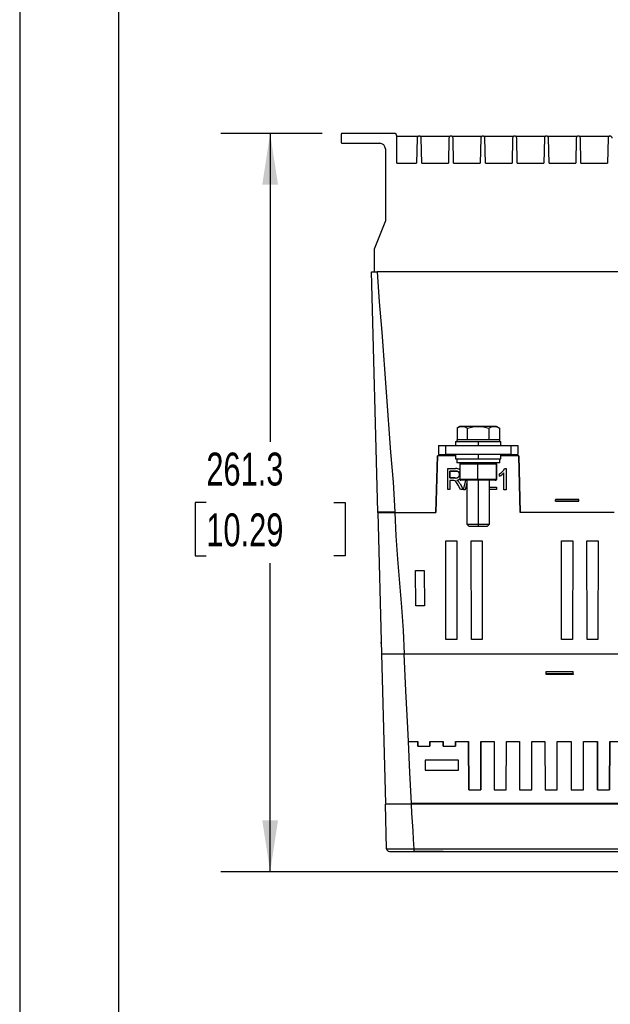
# Model space of a CAD drawing. Header units: millimetres. Extents: x 0 to 1537, y 0 to 1187.
# Tile 18 of 44: x 0 to 209, y 650 to 999. Entities that reach past the tile are written whole.
import ezdxf

# ---------------------------------------------------------------- set-up
doc = ezdxf.new("R2010")
doc.units = ezdxf.units.MM
doc.header["$LTSCALE"] = 5.5
doc.layers.add('DIMENSIONS', color=140, linetype='Continuous', lineweight=25)
doc.layers.add('TEXT', color=140, linetype='Continuous', lineweight=25)
doc.styles.add('SLDTEXTSTYLE0', font='TXT', dxfattribs={"width": 0.7})
doc.dimstyles.new('SLDDIMSTYLE0', dxfattribs={"dimtxt": 11.869043, "dimasz": 18.161, "dimexe": 0, "dimexo": 0.0625, "dimgap": 2.967261, "dimtad": 0, "dimtih": 1, "dimtoh": 1, "dimrnd": 1e-09, "dimzin": 12, "dimdsep": 46, "dimtxsty": 'SLDTEXTSTYLE0', "dimsah": 1, "dimcen": 0.09, "dimadec": 0, "dimazin": 3, "dimtfac": 1, "dimtofl": 0, "dimtmove": 0, "dimatfit": 3, "dimfxl": 0, "dimfrac": 2, "dimtolj": 1, "dimtzin": 12, "dimarcsym": 0})

# ---------------------------------------------------------------- blocks, each defined once
blk = doc.blocks.new('_D_14')
at = {"layer": 'DIMENSIONS'}
for p, q in [((107.03, 958.33), (71.13, 958.33)), ((88.59, 958.33), (88.59, 849.19)), ((66.02, 827.67), (62.03, 827.67)), ((62.03, 827.67), (62.03, 808.81)), ((111.16, 827.67), (115.15, 827.67)), ((115.15, 827.67), (115.15, 808.81)), ((62.03, 808.81), (66.02, 808.81)), ((115.15, 808.81), (111.16, 808.81)), ((88.59, 697.01), (88.59, 806.15)), ((274.54, 697.01), (71.13, 697.01))]:
    blk.add_line(p, q, dxfattribs=at)
for points in [[(88.59, 958.33), (85.8, 940.17), (91.38, 940.17)], [(88.59, 697.01), (91.38, 715.17), (85.8, 715.17)]]:
    blk.add_solid(points, dxfattribs=at)
at = {"layer": 'DIMENSIONS', "char_height": 11.642, "attachment_point": 1, "style": 'SLDTEXTSTYLE0'}
for s, insert in [('261.3', (66.02, 845.33)), ('10.29', (66.02, 823.81))]:
    blk.add_mtext(s, dxfattribs=dict(at, insert=insert))

msp = doc.modelspace()

# ---------------------------------------------------------------- linework, layer by layer
at = {"color": 7, "linetype": 'Continuous'}
msp.add_line((0.014, 1187.465), (0.014, 0.015), dxfattribs=at)
for p, q in [((132.402, 958.33), (114.015, 958.33)), ((113.715, 958.031), (113.715, 955.131)), ((133.399, 947.787), (133.402, 957.33)), ((133.402, 957.315), (141.039, 957.313)), ((140.553, 956.591), (140.385, 947.785)), ((141.568, 957.313), (152.295, 957.309)), ((142.215, 947.784), (142.053, 956.591)), ((151.81, 956.588), (151.642, 947.781)), ((152.824, 957.309), (163.552, 957.305)), ((153.471, 947.781), (153.309, 956.587)), ((163.066, 956.584), (162.898, 947.778)), ((164.08, 957.305), (174.808, 957.301)), ((164.728, 947.777), (164.566, 956.583)), ((174.323, 956.58), (174.155, 947.774)), ((175.337, 957.301), (186.065, 957.298)), ((175.984, 947.773), (175.822, 956.58)), ((185.579, 956.576), (185.411, 947.77)), ((186.593, 957.298), (197.321, 957.294)), ((187.241, 947.769), (187.079, 956.576)), ((196.836, 956.573), (196.667, 947.766)), ((197.85, 957.294), (208.578, 957.29)), ((198.497, 947.766), (198.335, 956.572)), ((208.092, 956.569), (207.924, 947.763)), ((114.014, 954.83), (127.364, 954.826)), ((129.364, 952.825), (129.355, 927.325)), ((133.399, 947.787), (140.385, 947.785)), ((142.215, 947.784), (151.642, 947.781)), ((153.471, 947.781), (162.898, 947.778)), ((164.728, 947.777), (174.155, 947.774)), ((175.984, 947.773), (185.411, 947.77)), ((187.241, 947.769), (196.667, 947.766)), ((198.497, 947.766), (207.924, 947.763)), ((129.355, 927.325), (125.352, 917.327)), ((125.352, 917.327), (125.349, 909.827)), ((126.688, 824.326), (124.49, 909.327)), ((124.49, 909.327), (126.489, 909.326)), ((323.841, 909.261), (126.489, 909.326)), ((154.682, 854.006), (154.68, 849.887)), ((155.687, 854.587), (154.682, 854.006)), ((156.558, 854.586), (155.687, 854.587)), ((162.187, 854.585), (156.558, 854.586)), ((158.433, 849.886), (158.434, 854.005)), ((167.816, 854.583), (162.187, 854.585)), ((165.94, 854.003), (165.939, 849.883)), ((168.687, 854.582), (167.816, 854.583)), ((169.693, 854.001), (168.687, 854.582)), ((169.693, 854.001), (169.691, 849.882)), ((148.185, 847.819), (148.184, 844.619)), ((148.185, 847.819), (150.685, 847.818)), ((150.684, 844.618), (150.685, 847.818)), ((150.685, 847.818), (173.685, 847.811)), ((154.186, 849.287), (154.185, 847.817)), ((154.186, 849.287), (162.186, 849.285)), ((154.566, 849.887), (154.566, 849.287)), ((162.186, 849.885), (154.566, 849.887)), ((162.186, 849.285), (162.185, 847.815)), ((169.806, 849.882), (162.186, 849.885)), ((162.186, 849.285), (170.186, 849.282)), ((169.806, 849.282), (169.806, 849.882)), ((170.185, 847.812), (170.186, 849.282)), ((173.685, 847.811), (173.684, 844.611)), ((173.685, 847.811), (176.185, 847.81)), ((176.185, 847.81), (176.184, 844.61)), ((147.219, 824.119), (147.752, 844.218)), ((147.752, 844.218), (147.219, 824.119)), ((154.184, 844.216), (147.752, 844.218)), ((147.752, 844.218), (147.752, 844.218)), ((148.184, 844.619), (150.684, 844.618)), ((173.684, 844.611), (150.684, 844.618)), ((154.184, 844.617), (154.184, 843.147)), ((162.184, 844.615), (162.184, 843.145)), ((170.184, 843.142), (170.184, 844.612)), ((176.54, 844.209), (170.184, 844.211)), ((173.684, 844.611), (176.184, 844.61)), ((177.06, 824.11), (176.54, 844.209)), ((176.54, 844.209), (176.541, 844.209)), ((176.541, 844.209), (177.06, 824.11)), ((154.184, 843.147), (162.184, 843.145)), ((154.564, 843.147), (154.563, 841.677)), ((162.183, 841.675), (154.563, 841.677)), ((155.72, 841.377), (155.718, 835.827)), ((155.72, 841.377), (162.054, 841.375)), ((162.052, 835.825), (162.054, 841.375)), ((162.054, 841.375), (168.518, 841.372)), ((169.803, 841.672), (162.183, 841.675)), ((162.184, 843.145), (170.184, 843.142)), ((168.518, 841.372), (168.516, 835.822)), ((168.518, 841.372), (168.646, 841.372)), ((168.646, 841.372), (168.644, 835.822)), ((169.803, 841.672), (169.804, 843.142)), ((151.431, 832.222), (151.438, 839.654)), ((151.431, 832.223), (151.438, 839.654)), ((151.438, 839.654), (154.163, 839.653)), ((151.438, 839.654), (154.163, 839.653)), ((151.438, 839.654), (151.438, 839.654)), ((152.192, 836.368), (152.191, 838.804)), ((152.191, 838.804), (154.217, 838.804)), ((154.217, 838.804), (152.191, 838.804)), ((152.191, 838.804), (152.192, 836.367)), ((152.191, 838.804), (152.191, 838.804)), ((154.015, 836.367), (152.192, 836.368)), ((152.192, 836.367), (152.192, 836.368)), ((152.192, 836.367), (154.015, 836.367)), ((154.015, 836.367), (154.015, 836.367)), ((154.163, 839.653), (154.163, 839.653)), ((154.217, 838.804), (154.217, 838.804)), ((155.596, 837.607), (155.595, 837.607)), ((169.717, 836.964), (169.718, 837.816)), ((169.717, 836.965), (169.718, 837.816)), ((169.717, 836.964), (169.717, 836.965)), ((169.718, 837.816), (169.718, 837.816)), ((171.26, 832.216), (171.266, 838.137)), ((171.26, 832.216), (171.266, 838.136)), ((171.266, 838.136), (171.266, 838.137)), ((171.536, 839.744), (172.02, 839.744)), ((171.536, 839.744), (171.536, 839.744)), ((171.536, 839.744), (172.02, 839.744)), ((172.02, 839.744), (172.023, 832.216)), ((172.02, 839.744), (172.023, 832.216)), ((172.02, 839.744), (172.02, 839.744)), ((152.192, 835.513), (152.193, 832.222)), ((153.187, 835.513), (152.192, 835.513)), ((153.187, 835.513), (152.192, 835.513)), ((152.192, 835.513), (152.193, 832.222)), ((152.192, 835.513), (152.192, 835.513)), ((153.187, 835.513), (153.187, 835.513)), ((154.595, 835.557), (154.595, 835.557)), ((155.099, 835.2), (155.099, 835.2)), ((155.966, 832.221), (155.109, 833.812)), ((155.966, 832.221), (155.109, 833.812)), ((155.109, 833.812), (155.109, 833.812)), ((162.052, 835.825), (155.718, 835.827)), ((155.747, 834.248), (156.833, 832.221)), ((155.747, 834.248), (156.832, 832.221)), ((155.747, 834.248), (155.747, 834.248)), ((162.058, 835.525), (156.021, 835.527)), ((156.958, 832.124), (157.79, 835.526)), ((156.958, 832.124), (157.79, 835.526)), ((158.181, 834.758), (157.54, 832.124)), ((158.181, 834.758), (157.54, 832.124)), ((158.181, 835.526), (158.176, 819.976)), ((168.516, 835.822), (162.052, 835.825)), ((168.219, 835.523), (162.058, 835.525)), ((162.181, 835.525), (162.176, 819.975)), ((166.176, 819.974), (166.181, 835.523)), ((166.18, 833.076), (168.637, 833.076)), ((166.18, 833.076), (168.637, 833.075)), ((168.341, 835.522), (168.219, 835.523)), ((168.644, 835.822), (168.516, 835.822)), ((168.637, 833.076), (168.637, 832.217)), ((168.637, 833.075), (168.637, 833.076)), ((168.637, 833.075), (168.637, 832.217)), ((152.193, 832.222), (151.431, 832.223)), ((151.431, 832.222), (151.431, 832.223)), ((152.193, 832.222), (151.431, 832.222)), ((152.193, 832.222), (152.193, 832.222)), ((156.833, 832.221), (155.966, 832.221)), ((156.832, 832.221), (155.966, 832.221)), ((155.966, 832.221), (155.966, 832.221)), ((156.833, 832.221), (156.832, 832.221)), ((157.54, 832.124), (156.958, 832.124)), ((156.958, 832.124), (156.958, 832.124)), ((157.54, 832.124), (156.958, 832.124)), ((157.54, 832.124), (157.54, 832.124)), ((168.637, 832.217), (166.18, 832.218)), ((168.637, 832.217), (166.18, 832.218)), ((168.637, 832.217), (168.637, 832.217)), ((172.023, 832.216), (171.26, 832.216)), ((172.023, 832.216), (171.26, 832.216)), ((171.26, 832.216), (171.26, 832.216)), ((172.023, 832.216), (172.023, 832.216)), ((197.788, 828.769), (189.494, 828.772)), ((189.494, 828.772), (189.494, 828.61)), ((189.494, 828.11), (189.494, 828.61)), ((197.788, 828.607), (189.494, 828.61)), ((189.494, 828.11), (197.787, 828.107)), ((189.494, 828.11), (189.494, 828.107)), ((189.494, 828.107), (197.787, 828.105)), ((197.787, 828.107), (197.788, 828.607)), ((197.787, 828.107), (197.787, 828.105)), ((197.788, 828.607), (197.788, 828.769)), ((126.681, 824.126), (127.973, 774.126)), ((126.681, 824.126), (132.679, 824.124)), ((126.705, 824.126), (126.7, 824.326)), ((132.673, 824.324), (132.686, 824.324)), ((132.673, 824.324), (132.679, 824.124)), ((132.679, 824.124), (147.219, 824.119)), ((210.219, 824.099), (177.06, 824.11)), ((158.176, 819.976), (158.866, 819.286)), ((158.176, 819.976), (162.176, 819.975)), ((158.866, 819.286), (162.176, 819.285)), ((162.176, 819.975), (166.176, 819.974)), ((162.176, 819.975), (162.176, 819.285)), ((162.176, 819.285), (165.485, 819.283)), ((165.485, 819.283), (166.176, 819.974)), ((150.723, 814.073), (154.632, 814.072)), ((150.759, 779.211), (150.723, 814.073)), ((150.723, 814.073), (150.723, 814.073)), ((150.759, 779.212), (150.723, 814.073)), ((150.723, 814.073), (154.632, 814.072)), ((154.632, 814.072), (154.572, 779.21)), ((154.632, 814.072), (154.573, 779.21)), ((154.632, 814.072), (154.632, 814.072)), ((159.723, 814.07), (163.632, 814.069)), ((159.759, 779.208), (159.723, 814.07)), ((159.723, 814.07), (163.632, 814.069)), ((159.723, 814.07), (159.723, 814.07)), ((159.759, 779.209), (159.723, 814.07)), ((163.632, 814.069), (163.572, 779.207)), ((163.632, 814.069), (163.573, 779.207)), ((163.632, 814.069), (163.632, 814.069)), ((191.646, 814.086), (195.608, 814.084)), ((191.683, 779.172), (191.646, 814.086)), ((191.647, 814.085), (191.646, 814.086)), ((191.683, 779.172), (191.647, 814.085)), ((191.647, 814.085), (195.608, 814.084)), ((195.608, 814.084), (195.549, 779.17)), ((195.608, 814.084), (195.549, 779.171)), ((195.608, 814.084), (195.608, 814.084)), ((200.646, 814.083), (204.608, 814.081)), ((200.683, 779.169), (200.646, 814.083)), ((200.647, 814.082), (200.646, 814.083)), ((200.647, 814.082), (204.608, 814.081)), ((200.683, 779.169), (200.647, 814.082)), ((204.608, 814.081), (204.549, 779.167)), ((204.608, 814.081), (204.549, 779.168)), ((204.608, 814.081), (204.608, 814.081)), ((140.024, 803.572), (143.11, 803.571)), ((140.111, 791.072), (140.024, 803.572)), ((143.11, 803.571), (143.197, 791.071)), ((143.197, 791.071), (140.111, 791.072)), ((127.836, 777.755), (127.845, 778.255)), ((150.759, 779.212), (150.759, 779.211)), ((154.572, 779.21), (150.759, 779.212)), ((154.573, 779.21), (150.759, 779.211)), ((154.573, 779.21), (154.572, 779.21)), ((159.759, 779.209), (159.759, 779.208)), ((163.572, 779.207), (159.759, 779.209)), ((163.573, 779.207), (159.759, 779.208)), ((163.572, 779.207), (163.573, 779.207)), ((195.549, 779.17), (191.683, 779.172)), ((191.683, 779.172), (191.683, 779.172)), ((195.549, 779.171), (191.683, 779.172)), ((195.549, 779.17), (195.549, 779.171)), ((204.549, 779.167), (200.683, 779.169)), ((200.683, 779.169), (200.683, 779.169)), ((204.549, 779.168), (200.683, 779.169)), ((204.549, 779.167), (204.549, 779.168)), ((127.973, 774.126), (135.971, 774.123)), ((127.973, 774.126), (129.346, 721.125)), ((135.971, 774.123), (314.258, 774.064)), ((186.19, 767.847), (195.753, 767.843)), ((186.216, 767.093), (186.19, 767.847)), ((195.726, 767.09), (186.216, 767.093)), ((186.225, 766.822), (186.216, 767.093)), ((195.717, 766.819), (186.225, 766.822)), ((195.726, 767.09), (195.717, 766.819)), ((195.726, 767.09), (195.753, 767.843)), ((137.484, 743.058), (140.797, 743.056)), ((140.797, 743.056), (140.799, 741.458)), ((140.799, 741.458), (140.797, 743.056)), ((145.126, 741.457), (145.129, 743.055)), ((145.129, 743.055), (145.126, 741.457)), ((145.129, 743.055), (149.797, 743.053)), ((149.797, 743.053), (149.799, 741.455)), ((149.799, 741.455), (149.797, 743.053)), ((154.126, 741.454), (154.129, 743.052)), ((154.129, 743.052), (154.126, 741.454)), ((154.129, 743.052), (158.797, 743.05)), ((158.797, 743.05), (158.815, 725.973)), ((158.815, 725.973), (158.797, 743.05)), ((163.1, 725.972), (163.129, 743.049)), ((163.129, 743.049), (163.1, 725.971)), ((163.129, 743.049), (167.797, 743.048)), ((167.797, 743.048), (167.815, 725.97)), ((167.797, 743.048), (167.815, 725.97)), ((172.1, 725.969), (172.129, 743.046)), ((172.1, 725.968), (172.129, 743.046)), ((172.129, 743.046), (176.797, 743.045)), ((176.797, 743.045), (176.815, 725.967)), ((176.797, 743.045), (176.815, 725.967)), ((181.1, 725.966), (181.129, 743.043)), ((181.1, 725.965), (181.129, 743.043)), ((181.129, 743.043), (185.797, 743.042)), ((185.797, 743.042), (185.815, 725.964)), ((185.797, 743.042), (185.815, 725.964)), ((190.1, 725.963), (190.129, 743.04)), ((190.1, 725.962), (190.129, 743.04)), ((190.129, 743.04), (195.077, 743.038)), ((195.077, 743.038), (195.095, 725.961)), ((195.077, 743.038), (195.095, 725.961)), ((199.38, 725.96), (199.409, 743.037)), ((199.38, 725.959), (199.409, 743.037)), ((199.409, 743.037), (204.357, 743.035)), ((204.357, 743.035), (204.375, 725.958)), ((204.375, 725.958), (204.357, 743.035)), ((208.66, 725.957), (208.689, 743.034)), ((208.689, 743.034), (208.66, 725.956)), ((208.689, 743.034), (213.637, 743.032)), ((140.799, 741.458), (145.126, 741.457)), ((140.799, 741.458), (145.126, 741.457)), ((140.799, 741.458), (140.799, 741.458)), ((145.126, 741.457), (145.126, 741.457)), ((149.799, 741.455), (154.126, 741.454)), ((149.799, 741.455), (154.126, 741.454)), ((149.799, 741.455), (149.799, 741.455)), ((154.126, 741.454), (154.126, 741.454)), ((155.232, 736.447), (143.37, 736.451)), ((143.37, 736.451), (143.373, 732.994)), ((143.37, 736.451), (143.37, 736.451)), ((143.37, 736.451), (143.373, 732.994)), ((155.231, 736.447), (143.37, 736.451)), ((155.226, 732.99), (155.231, 736.447)), ((155.227, 732.99), (155.232, 736.447)), ((155.232, 736.447), (155.231, 736.447)), ((143.373, 732.994), (155.227, 732.99)), ((143.373, 732.994), (143.373, 732.994)), ((143.373, 732.994), (155.226, 732.99)), ((155.226, 732.99), (155.227, 732.99)), ((158.815, 725.973), (163.1, 725.972)), ((158.815, 725.973), (163.1, 725.971)), ((158.815, 725.973), (158.815, 725.973)), ((163.1, 725.971), (163.1, 725.972)), ((167.815, 725.97), (172.1, 725.969)), ((167.815, 725.97), (172.1, 725.968)), ((167.815, 725.97), (167.815, 725.97)), ((172.1, 725.968), (172.1, 725.969)), ((176.815, 725.967), (181.1, 725.966)), ((176.815, 725.967), (181.1, 725.965)), ((176.815, 725.967), (176.815, 725.967)), ((181.1, 725.965), (181.1, 725.966)), ((185.815, 725.964), (190.1, 725.963)), ((185.815, 725.964), (190.1, 725.962)), ((185.815, 725.964), (185.815, 725.964)), ((190.1, 725.962), (190.1, 725.963)), ((195.095, 725.961), (199.38, 725.96)), ((195.095, 725.961), (199.38, 725.959)), ((195.095, 725.961), (195.095, 725.961)), ((199.38, 725.959), (199.38, 725.96)), ((204.375, 725.958), (208.66, 725.957)), ((204.375, 725.958), (208.66, 725.956)), ((204.375, 725.958), (204.375, 725.958)), ((208.66, 725.956), (208.66, 725.957)), ((129.759, 705.149), (129.351, 720.925)), ((138.549, 720.922), (129.351, 720.925)), ((130.751, 720.925), (130.756, 721.125)), ((242.546, 721.088), (138.543, 721.122)), ((138.543, 721.122), (138.549, 720.922)), ((242.541, 720.888), (138.549, 720.922)), ((130.758, 704.175), (139.549, 704.172)), ((139.549, 705.146), (242.569, 705.112)), ((139.549, 704.172), (139.549, 705.146)), ((139.549, 704.172), (242.57, 704.138)), ((149.803, 704.168), (139.699, 704.171)), ((149.803, 704.168), (149.803, 704.169)), ((152.392, 704.168), (152.392, 704.167)), ((152.392, 704.167), (152.407, 704.167)), ((152.407, 704.168), (152.407, 704.167)), ((152.407, 704.167), (152.421, 704.167)), ((152.421, 704.168), (152.421, 704.167)), ((152.421, 704.167), (152.466, 704.167)), ((152.466, 704.168), (152.466, 704.167)), ((152.466, 704.167), (152.553, 704.167)), ((152.553, 704.168), (152.553, 704.167)), ((152.553, 704.167), (152.655, 704.167)), ((152.655, 704.168), (152.655, 704.167)), ((152.655, 704.167), (152.8, 704.167)), ((152.8, 704.168), (152.8, 704.167)), ((152.8, 704.167), (152.946, 704.167)), ((152.946, 704.168), (152.946, 704.167)), ((152.946, 704.167), (153.121, 704.166)), ((153.121, 704.167), (153.121, 704.166)), ((153.121, 704.166), (153.282, 704.166)), ((153.282, 704.167), (153.282, 704.166)), ((153.282, 704.166), (154.024, 704.166)), ((154.024, 704.167), (154.024, 704.166)), ((154.024, 704.166), (154.199, 704.166)), ((154.199, 704.167), (154.199, 704.166)), ((154.199, 704.166), (154.36, 704.166)), ((154.36, 704.167), (154.36, 704.166)), ((154.36, 704.166), (154.506, 704.166)), ((154.506, 704.167), (154.506, 704.166)), ((154.506, 704.166), (154.651, 704.166)), ((154.651, 704.167), (154.651, 704.166)), ((154.651, 704.166), (154.753, 704.166)), ((154.753, 704.167), (154.753, 704.166)), ((154.753, 704.166), (154.84, 704.166)), ((154.84, 704.167), (154.84, 704.166)), ((154.84, 704.166), (154.885, 704.166)), ((154.885, 704.167), (154.885, 704.166)), ((154.885, 704.166), (154.899, 704.166)), ((154.899, 704.167), (154.899, 704.166)), ((154.899, 704.166), (156.517, 704.165)), ((156.517, 704.166), (156.517, 704.165))]:
    msp.add_line(p, q)
at = {"flags": 128}
for points in [[(126.489, 909.326), (127.146, 898.655), (128.048, 887.99), (129.603, 866.677), (131.148, 845.501), (132.044, 834.919), (132.686, 824.324)], [(154.682, 854.006), (155.601, 854.427), (156.558, 854.586)], [(156.558, 854.586), (157.496, 854.433), (158.434, 854.005)], [(158.434, 854.005), (160.273, 854.426), (162.187, 854.585)], [(162.187, 854.585), (164.064, 854.431), (165.94, 854.003)], [(165.94, 854.003), (166.859, 854.424), (167.816, 854.583)], [(167.816, 854.583), (168.755, 854.429), (169.693, 854.001)], [(154.217, 838.804), (154.936, 838.68), (155.237, 838.495), (155.457, 838.217), (155.571, 837.891), (155.595, 837.607)], [(155.109, 833.812), (154.758, 834.441), (154.3, 835.092), (153.955, 835.368), (153.524, 835.495), (153.187, 835.513)], [(155.109, 833.812), (154.758, 834.441), (154.3, 835.092), (153.955, 835.368), (153.524, 835.495), (153.187, 835.513)], [(126.688, 824.326), (127.026, 824.326), (128.003, 824.326), (129.507, 824.325), (131.369, 824.325), (132.673, 824.324)], [(132.679, 824.124), (133.042, 815.88), (133.625, 807.611), (134.336, 799.124), (135.043, 790.643), (135.619, 782.37), (135.971, 774.123)], [(137.484, 743.058), (137.248, 747.903), (136.612, 761.013), (135.971, 774.123)], [(138.543, 721.122), (138.021, 732.163), (137.484, 743.058)], [(139.549, 705.146), (139.344, 708.359), (139.141, 711.456), (138.946, 714.612), (138.733, 717.767), (138.549, 720.922)], [(129.759, 705.149), (129.949, 705.141), (130.507, 705.135), (131.414, 705.131), (132.629, 705.13), (134.116, 705.13), (135.803, 705.134), (137.642, 705.139), (139.549, 705.146)]]:
    msp.add_lwpolyline(points, dxfattribs=at)
for centre, radius, start, end in [((114.015, 958.03), 0.3, 90, 179.98101), ((132.402, 957.33), 1, 359.98101, 90), ((114.015, 955.13), 0.3, 179.98101, 269.98101), ((141.303, 956.611), 0.75, 359.98101, 179.98101), ((141.303, 956.611), 0.75, 179.98101, 181.48101), ((141.303, 956.611), 0.75, 358.48101, 359.98101), ((152.56, 956.607), 0.75, 359.98101, 179.98101), ((152.56, 956.607), 0.75, 179.98101, 181.48101), ((152.56, 956.607), 0.75, 358.48101, 359.98101), ((163.816, 956.603), 0.75, 359.98101, 179.98101), ((163.816, 956.603), 0.75, 179.98101, 181.48101), ((163.816, 956.603), 0.75, 358.48101, 359.98101), ((175.072, 956.6), 0.75, 359.98101, 179.98101), ((175.072, 956.6), 0.75, 179.98101, 181.48101), ((175.072, 956.6), 0.75, 358.48101, 359.98101), ((186.329, 956.596), 0.75, 359.98101, 179.98101), ((186.329, 956.596), 0.75, 179.98101, 181.48101), ((186.329, 956.596), 0.75, 358.48101, 359.98101), ((197.585, 956.592), 0.75, 359.98101, 179.98101), ((197.585, 956.592), 0.75, 179.98101, 181.48101), ((197.585, 956.592), 0.75, 358.48101, 359.98101), ((208.842, 956.588), 0.75, 359.98101, 179.98101), ((208.842, 956.588), 0.75, 179.98101, 181.48101), ((127.364, 952.826), 2, 359.98101, 89.98101), ((125.849, 909.827), 0.5, 179.98101, 269.98101), ((154.29, 837.643), 1.306, 257.84816, 358.39084), ((154.296, 837.636), 1.3, 257.53413, 358.70622), ((154.477, 837.802), 1.878, 48.6212, 99.63525), ((154.477, 837.802), 1.878, 48.61949, 99.63448), ((154.389, 837.61), 1.206, 359.85196, 98.19609), ((167.549, 841.439), 4.972, 295.85478, 318.38086), ((167.545, 841.444), 4.978, 295.865, 318.36379), ((167.561, 841.67), 4.417, 299.23235, 334.14943), ((167.56, 841.671), 4.418, 299.23782, 334.1437), ((154.346, 837.584), 2.043, 277.00002, 312.1745), ((154.346, 837.585), 2.043, 276.99549, 312.17264), ((153.636, 833.667), 2.119, 46.34631, 63.09529), ((153.618, 833.641), 2.15, 46.46984, 62.98015), ((151.122, 831.799), 5.233, 27.90654, 40.53868), ((151.122, 831.799), 5.233, 27.90653, 40.53864), ((130.759, 705.175), 1, 181.48101, 269.98101)]:
    msp.add_arc(centre, radius, start, end)
for centre, major_axis, ratio, start_param, end_param in [((156.023, 841.377), (0.303, 0), 0.9901999, 1.5707963, 3.1415927), ((162.06, 841.375), (0, 0.3), 0.0200972, 0, 1.5707963), ((168.221, 841.373), (0, 0.3), 0.9897999, 4.712389, 6.2831853), ((168.343, 841.372), (0.303, 0), 0.9901999, 0, 1.5707963), ((156.021, 835.827), (0.303, 0), 0.9901999, 3.1415927, 4.712389), ((162.058, 835.825), (0, 0.3), 0.0200972, 1.5707963, 3.1415927), ((168.219, 835.823), (0, 0.3), 0.9897999, 3.1415927, 4.712389), ((168.341, 835.822), (0.303, 0), 0.9901999, 4.712389, 6.2831853)]:
    msp.add_ellipse(centre, major_axis=major_axis, ratio=ratio, start_param=start_param, end_param=end_param)
at = {"layer": 'TEXT'}
msp.add_line((34.925, 1152.525), (34.925, 34.925), dxfattribs=at)

# ---------------------------------------------------------------- dimensions: what is measured, and where the dimension line sits
at = {"layer": 'DIMENSIONS'}
dim = msp.add_linear_dim(base=(88.589, 697.01), p1=(114.015, 958.33), p2=(281.523, 697.01), angle=90, dimstyle='SLDDIMSTYLE0', dxfattribs=at)
dim.commit()
dim.dimension.update_dxf_attribs({"geometry": '_D_14', "text_midpoint": (88.589, 827.67), "dimtype": 160})

doc.saveas('drawing.dxf')
